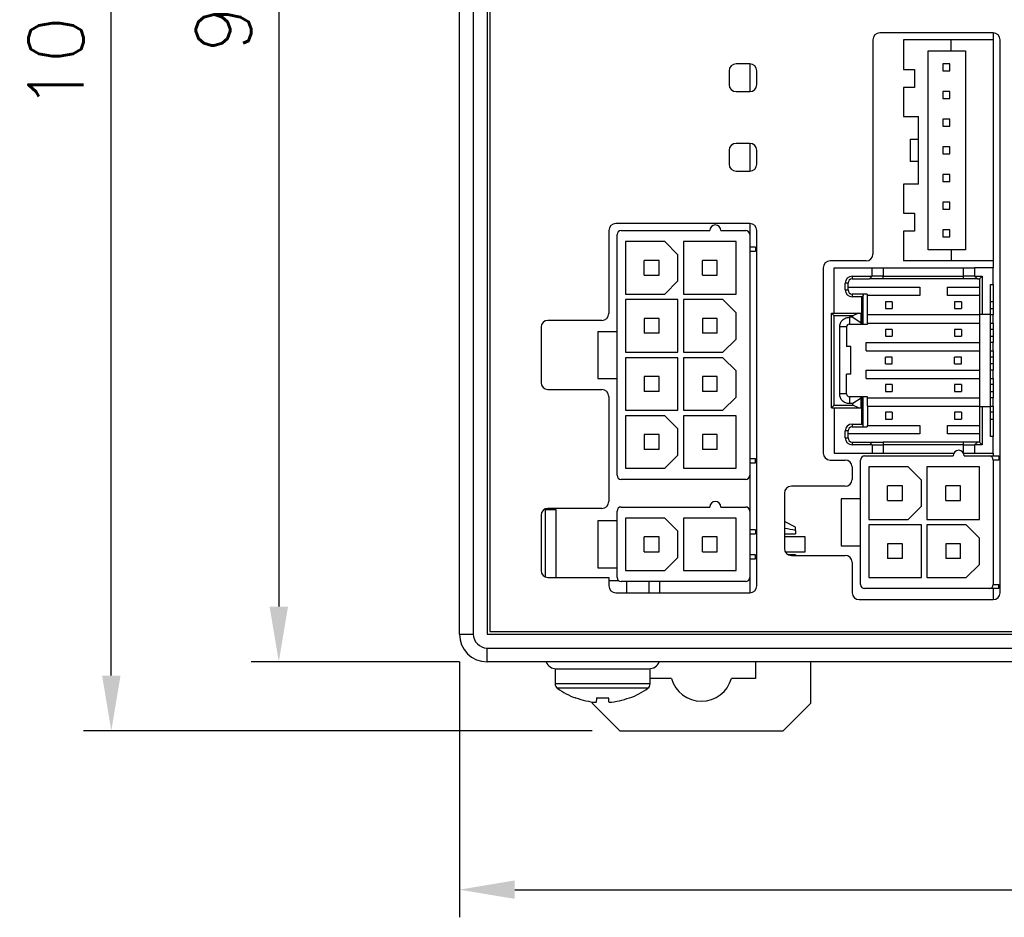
# Model space of a CAD drawing. Header units: millimetres. Extents: x 0 to 594, y 0 to 420.
# Tile 3 of 36: x 133 to 204, y 208 to 273. Entities that reach past the tile are written whole.
import ezdxf

# ---------------------------------------------------------------- set-up
doc = ezdxf.new("R2010")
doc.units = ezdxf.units.MM
doc.header["$PDSIZE"] = -1
doc.styles.get("Standard").update_dxf_attribs({"font": 'txt.shx', "bigfont": 'whgtxt.shx'})
doc.dimstyles.new('ISO-25', dxfattribs={"dimtxt": 2.5, "dimasz": 2.5, "dimexe": 1.25, "dimexo": 0.625, "dimtad": 1, "dimtxsty": 'Standard', "dimcen": 2.5, "dimadec": 0, "dimazin": 0, "dimtfac": 1, "dimtmove": 0, "dimatfit": 3, "dimfxl": 0, "dimarcsym": 0})

# ---------------------------------------------------------------- blocks, each defined once
blk = doc.blocks.new('*D32')
at = {"color": 8, "lineweight": -2}
for p, q in [((164.666, 226.193), (164.666, 207.713)), ((265.066, 226.193), (265.066, 207.713)), ((168.666, 209.713), (261.066, 209.713))]:
    blk.add_line(p, q, dxfattribs=at)
at = {"color": 8}
for points in [[(168.666, 210.38), (168.666, 209.047), (164.666, 209.713)], [(261.066, 210.38), (261.066, 209.047), (265.066, 209.713)]]:
    blk.add_solid(points, dxfattribs=at)
at = {"layer": 'Defpoints', "color": 0}
for p in [(164.666, 228.193), (265.066, 228.193), (265.066, 209.713)]:
    blk.add_point(p, dxfattribs=at)
at = {"color": 3, "insert": (214.866, 213.713), "char_height": 4, "attachment_point": 5}
blk.add_mtext('\\A1;100.4', dxfattribs=at)
blk = doc.blocks.new('*D33')
at = {"color": 8, "lineweight": -2}
for p, q in [((164.666, 321.193), (149.603, 321.193)), ((151.603, 317.193), (151.603, 230.193)), ((164.666, 226.193), (149.603, 226.193))]:
    blk.add_line(p, q, dxfattribs=at)
at = {"color": 8}
for points in [[(150.937, 317.193), (152.27, 317.193), (151.603, 321.193)], [(150.937, 230.193), (152.27, 230.193), (151.603, 226.193)]]:
    blk.add_solid(points, dxfattribs=at)
at = {"layer": 'Defpoints', "color": 0}
for p in [(166.666, 321.193), (151.603, 226.193), (166.666, 226.193)]:
    blk.add_point(p, dxfattribs=at)
at = {"color": 3, "insert": (147.603, 273.693), "char_height": 4, "attachment_point": 5, "rotation": 90}
blk.add_mtext('\\A1;95', dxfattribs=at)
blk = doc.blocks.new('*D34')
at = {"color": 8, "lineweight": -2}
for p, q in [((164.666, 321.193), (137.49, 321.193)), ((139.49, 225.193), (139.49, 317.193)), ((174.266, 221.193), (137.49, 221.193))]:
    blk.add_line(p, q, dxfattribs=at)
at = {"color": 8}
for points in [[(138.823, 317.193), (140.156, 317.193), (139.49, 321.193)], [(138.823, 225.193), (140.156, 225.193), (139.49, 221.193)]]:
    blk.add_solid(points, dxfattribs=at)
at = {"layer": 'Defpoints', "color": 0}
for p in [(139.49, 321.193), (166.666, 321.193), (176.266, 221.193)]:
    blk.add_point(p, dxfattribs=at)
at = {"color": 3, "insert": (135.49, 271.193), "char_height": 4, "attachment_point": 5, "rotation": 90}
blk.add_mtext('\\A1;100', dxfattribs=at)

msp = doc.modelspace()

# ---------------------------------------------------------------- linework, layer by layer
for p, q in [((164.6656, 228.193), (164.6656, 319.193)), ((165.6656, 319.193), (165.6656, 228.193)), ((166.6656, 319.193), (166.6656, 228.193)), ((166.8656, 318.993), (166.8656, 228.393)), ((203.2656, 271.693), (195.0656, 271.693)), ((203.2656, 271.693), (203.2656, 271.193)), ((194.5656, 271.193), (194.5656, 255.693)), ((196.7656, 271.193), (196.7656, 269.043)), ((200.2156, 271.193), (196.7656, 271.193)), ((200.2156, 270.393), (200.2156, 271.193)), ((203.2656, 271.193), (200.2156, 271.193)), ((203.2656, 271.193), (203.2656, 255.193)), ((203.7656, 231.193), (203.7656, 271.193)), ((198.5656, 255.993), (198.5656, 270.393)), ((198.5656, 270.393), (200.2156, 270.393)), ((200.2156, 270.393), (201.2656, 270.393)), ((201.2656, 270.393), (201.2656, 255.993)), ((185.6656, 269.443), (184.6656, 269.443)), ((185.6656, 269.443), (185.6656, 267.443)), ((199.6156, 269.443), (199.6156, 268.943)), ((200.1156, 269.443), (199.6156, 269.443)), ((200.1156, 268.943), (200.1156, 269.443)), ((184.1656, 268.943), (184.1656, 267.943)), ((186.1656, 267.943), (186.1656, 268.943)), ((196.7656, 269.043), (197.5656, 269.043)), ((197.5656, 269.043), (197.5656, 267.743)), ((199.6156, 268.943), (200.1156, 268.943)), ((196.7656, 267.743), (196.7656, 265.643)), ((197.5656, 267.743), (196.7656, 267.743)), ((184.6656, 267.443), (185.6656, 267.443)), ((199.6156, 267.443), (199.6156, 266.943)), ((200.1156, 267.443), (199.6156, 267.443)), ((200.1156, 266.943), (200.1156, 267.443)), ((199.6156, 266.943), (200.1156, 266.943)), ((196.7656, 265.643), (197.8656, 265.643)), ((197.8656, 260.743), (197.8656, 265.643)), ((199.6156, 265.443), (199.6156, 264.943)), ((200.1156, 265.443), (199.6156, 265.443)), ((199.6156, 264.943), (200.1156, 264.943)), ((200.1156, 264.943), (200.1156, 265.443)), ((185.6656, 263.693), (184.6656, 263.693)), ((185.6656, 263.693), (185.6656, 261.693)), ((197.2656, 263.993), (197.8656, 263.993)), ((197.2656, 263.993), (197.2656, 262.393)), ((199.6156, 263.443), (199.6156, 262.943)), ((200.1156, 263.443), (199.6156, 263.443)), ((200.1156, 262.943), (200.1156, 263.443)), ((184.1656, 263.193), (184.1656, 262.193)), ((186.1656, 262.193), (186.1656, 263.193)), ((199.6156, 262.943), (200.1156, 262.943)), ((197.8656, 262.393), (197.2656, 262.393)), ((184.6656, 261.693), (185.6656, 261.693)), ((199.6156, 261.443), (199.6156, 260.943)), ((200.1156, 261.443), (199.6156, 261.443)), ((200.1156, 260.943), (200.1156, 261.443)), ((196.7656, 260.743), (196.7656, 258.643)), ((197.8656, 260.743), (196.7656, 260.743)), ((199.6156, 260.943), (200.1156, 260.943)), ((199.6156, 259.443), (199.6156, 258.943)), ((200.1156, 259.443), (199.6156, 259.443)), ((200.1156, 258.943), (200.1156, 259.443)), ((196.7656, 258.643), (197.5656, 258.643)), ((197.5656, 258.643), (197.5656, 257.343)), ((199.6156, 258.943), (200.1156, 258.943)), ((185.6656, 257.893), (175.9656, 257.893)), ((185.6656, 257.893), (185.6656, 257.093)), ((175.4656, 257.393), (175.4656, 251.393)), ((176.0656, 250.093), (176.0656, 257.093)), ((176.3656, 257.393), (182.7656, 257.393)), ((183.5656, 257.393), (185.3656, 257.393)), ((185.6656, 257.093), (185.6656, 239.693)), ((186.1656, 231.693), (186.1656, 257.393)), ((196.7656, 257.343), (196.7656, 255.193)), ((197.5656, 257.343), (196.7656, 257.343)), ((199.6156, 257.443), (199.6156, 256.943)), ((200.1156, 257.443), (199.6156, 257.443)), ((200.1156, 256.943), (200.1156, 257.443)), ((176.6656, 256.593), (176.6656, 252.793)), ((179.5156, 256.593), (176.6656, 256.593)), ((179.5156, 256.593), (180.4656, 255.643)), ((180.8656, 256.593), (180.8656, 252.793)), ((184.6656, 256.593), (180.8656, 256.593)), ((184.6656, 252.793), (184.6656, 256.593)), ((199.6156, 256.943), (200.1156, 256.943)), ((180.4656, 253.743), (180.4656, 255.643)), ((186.0656, 256.193), (185.6656, 256.193)), ((185.6656, 255.893), (186.0656, 255.893)), ((186.0656, 256.193), (186.0656, 255.893)), ((200.2156, 255.993), (198.5656, 255.993)), ((200.2156, 255.993), (200.2156, 255.193)), ((201.2656, 255.993), (200.2156, 255.993)), ((179.1006, 255.228), (178.0306, 255.228)), ((178.0306, 254.158), (178.0306, 255.228)), ((179.1006, 254.158), (179.1006, 255.228)), ((183.3006, 255.228), (182.2306, 255.228)), ((182.2306, 254.158), (182.2306, 255.228)), ((183.3006, 254.158), (183.3006, 255.228)), ((194.0656, 255.193), (191.4656, 255.193)), ((200.2156, 255.193), (196.7656, 255.193)), ((203.2656, 255.193), (200.2156, 255.193)), ((203.2656, 255.193), (203.2656, 254.693)), ((190.9656, 254.693), (190.9656, 241.293)), ((191.7656, 251.418), (191.7656, 254.693)), ((191.7656, 254.693), (194.5156, 254.693)), ((194.5156, 254.093), (194.5156, 254.693)), ((194.5156, 254.693), (195.3156, 254.693)), ((195.3156, 254.693), (195.3156, 254.093)), ((195.3156, 254.693), (201.1156, 254.693)), ((201.1156, 254.093), (201.1156, 254.693)), ((201.1156, 254.693), (201.9156, 254.693)), ((201.9156, 254.693), (201.9156, 254.093)), ((203.2656, 254.693), (201.9156, 254.693)), ((203.2656, 253.493), (203.2656, 254.693)), ((178.0306, 254.158), (179.1006, 254.158)), ((180.4656, 253.743), (179.5156, 252.793)), ((182.2306, 254.158), (183.3006, 254.158)), ((192.5656, 253.093), (192.5656, 253.593)), ((192.7656, 253.593), (192.5656, 253.593)), ((192.7656, 253.093), (192.7656, 253.593)), ((193.0656, 254.093), (194.5156, 254.093)), ((193.0656, 254.093), (193.0656, 253.893)), ((193.0656, 253.893), (194.3156, 253.893)), ((194.3156, 253.893), (194.5156, 254.093)), ((195.3156, 254.093), (194.5156, 254.093)), ((195.3156, 253.893), (195.3156, 254.093)), ((195.3156, 254.093), (201.1156, 254.093)), ((201.1156, 253.893), (195.3156, 253.893)), ((201.1156, 253.893), (201.1156, 254.093)), ((201.9156, 254.093), (201.1156, 254.093)), ((201.9156, 254.093), (202.1156, 253.893)), ((201.9156, 254.093), (202.4656, 254.093)), ((202.1156, 253.893), (202.2656, 253.893)), ((202.4656, 254.093), (202.2656, 253.893)), ((202.2656, 253.893), (202.2656, 251.343)), ((202.4656, 254.093), (202.4656, 251.343)), ((203.0656, 253.493), (203.2656, 253.493)), ((203.0656, 251.343), (203.0656, 253.493)), ((203.2656, 253.493), (203.2656, 251.293)), ((176.6656, 252.793), (179.5156, 252.793)), ((180.8656, 252.793), (184.6656, 252.793)), ((192.5656, 253.093), (192.7656, 253.093)), ((192.7656, 253.293), (197.9656, 253.293)), ((193.0656, 252.793), (193.0656, 252.593)), ((193.8656, 252.793), (193.0656, 252.793)), ((193.8656, 252.793), (193.8656, 252.693)), ((194.1576, 252.793), (193.8656, 252.793)), ((194.1576, 252.793), (194.1576, 252.693)), ((197.9656, 253.293), (197.9656, 252.693)), ((199.9656, 252.693), (199.9656, 253.293)), ((199.9656, 253.293), (202.2656, 253.293)), ((176.6656, 252.393), (176.6656, 248.593)), ((180.4656, 252.393), (176.6656, 252.393)), ((180.4656, 248.593), (180.4656, 252.393)), ((180.8656, 252.393), (180.8656, 248.593)), ((183.7156, 252.393), (180.8656, 252.393)), ((183.7156, 252.393), (184.6656, 251.443)), ((193.7656, 252.593), (193.0656, 252.593)), ((193.8656, 252.693), (193.7656, 252.593)), ((193.7656, 250.618), (193.7656, 252.593)), ((193.8656, 250.618), (193.8656, 252.693)), ((197.9656, 252.693), (194.1576, 252.693)), ((194.1656, 251.293), (194.1656, 252.693)), ((195.4656, 252.243), (195.4656, 251.743)), ((195.9656, 252.243), (195.4656, 252.243)), ((195.9656, 252.243), (195.9656, 251.743)), ((202.2656, 252.693), (199.9656, 252.693)), ((200.9656, 252.243), (200.4656, 252.243)), ((200.4656, 252.243), (200.4656, 251.743)), ((200.9656, 252.243), (200.9656, 251.743)), ((203.2656, 252.243), (203.0656, 252.243)), ((184.6656, 249.543), (184.6656, 251.443)), ((191.5656, 251.418), (193.5156, 251.418)), ((191.7656, 251.218), (191.5656, 251.418)), ((191.5656, 244.568), (191.5656, 251.418)), ((193.5156, 251.418), (193.1156, 251.218)), ((193.5156, 251.418), (193.7156, 251.418)), ((193.7156, 250.718), (193.7156, 251.418)), ((195.4656, 251.743), (195.9656, 251.743)), ((200.4656, 251.743), (200.9656, 251.743)), ((202.2656, 251.343), (202.4656, 251.343)), ((202.2656, 251.343), (202.2656, 244.643)), ((202.4656, 251.343), (203.0656, 251.343)), ((203.0656, 251.743), (203.2656, 251.743)), ((203.0656, 244.643), (203.0656, 251.343)), ((174.9656, 250.893), (171.0656, 250.893)), ((178.0306, 251.028), (178.0306, 249.958)), ((179.1006, 251.028), (178.0306, 251.028)), ((179.1006, 249.958), (179.1006, 251.028)), ((182.2306, 251.028), (182.2306, 249.958)), ((183.3006, 251.028), (182.2306, 251.028)), ((183.3006, 249.958), (183.3006, 251.028)), ((191.7656, 244.768), (191.7656, 251.218)), ((193.1156, 251.218), (191.7656, 251.218)), ((192.8626, 251.118), (192.8626, 250.618)), ((193.1156, 251.118), (192.8626, 251.118)), ((193.1156, 251.118), (193.1156, 251.218)), ((193.1156, 251.118), (193.7156, 250.718)), ((193.7156, 250.618), (193.7156, 250.718)), ((194.1576, 251.293), (194.1576, 250.693)), ((202.2656, 251.293), (194.1576, 251.293)), ((194.1576, 250.693), (202.2656, 250.693)), ((194.1656, 250.693), (194.1656, 250.618)), ((203.2656, 251.293), (203.0656, 251.293)), ((203.0656, 250.693), (203.2656, 250.693)), ((203.2656, 250.693), (203.2656, 251.293)), ((203.2656, 250.693), (203.2656, 249.293)), ((170.5656, 250.393), (170.5656, 246.393)), ((174.6656, 250.093), (174.6656, 246.693)), ((174.6656, 250.093), (176.0656, 250.093)), ((176.0656, 246.693), (176.0656, 250.093)), ((179.1006, 249.958), (178.0306, 249.958)), ((183.3006, 249.958), (182.2306, 249.958)), ((192.1626, 245.568), (192.1626, 250.418)), ((192.6626, 250.418), (192.1626, 250.418)), ((192.6626, 250.418), (192.6626, 248.993)), ((192.8626, 250.618), (193.7156, 250.618)), ((193.7156, 250.618), (193.7656, 250.618)), ((193.7656, 250.618), (193.8656, 250.618)), ((193.8656, 250.618), (194.1656, 250.618)), ((195.9656, 250.243), (195.4656, 250.243)), ((195.4656, 250.243), (195.4656, 249.743)), ((195.9656, 250.243), (195.9656, 249.743)), ((200.4656, 250.243), (200.4656, 249.743)), ((200.9656, 250.243), (200.4656, 250.243)), ((200.9656, 250.243), (200.9656, 249.743)), ((203.2656, 250.243), (203.0656, 250.243)), ((184.6656, 249.543), (183.7156, 248.593)), ((194.0656, 249.293), (202.2656, 249.293)), ((194.0656, 248.693), (194.0656, 249.293)), ((195.4656, 249.743), (195.9656, 249.743)), ((200.4656, 249.743), (200.9656, 249.743)), ((203.0656, 249.743), (203.2656, 249.743)), ((203.2656, 249.293), (203.0656, 249.293)), ((203.2656, 248.693), (203.2656, 249.293)), ((176.6656, 248.593), (180.4656, 248.593)), ((180.8656, 248.593), (183.7156, 248.593)), ((192.9626, 248.993), (192.6626, 248.993)), ((192.9626, 246.993), (192.9626, 248.993)), ((194.0656, 248.693), (202.2656, 248.693)), ((203.0656, 248.693), (203.2656, 248.693)), ((203.2656, 248.693), (203.2656, 247.293)), ((176.6656, 248.193), (176.6656, 244.393)), ((180.4656, 248.193), (176.6656, 248.193)), ((180.4656, 244.393), (180.4656, 248.193)), ((180.8656, 248.193), (180.8656, 244.393)), ((183.7156, 248.193), (180.8656, 248.193)), ((183.7156, 248.193), (184.6656, 247.243)), ((195.4656, 247.743), (195.4656, 248.243)), ((195.9656, 248.243), (195.4656, 248.243)), ((195.9656, 247.743), (195.9656, 248.243)), ((200.4656, 247.743), (200.4656, 248.243)), ((200.9656, 248.243), (200.4656, 248.243)), ((200.9656, 247.743), (200.9656, 248.243)), ((203.2656, 248.243), (203.0656, 248.243)), ((184.6656, 245.343), (184.6656, 247.243)), ((194.0656, 247.293), (202.2656, 247.293)), ((194.0656, 246.693), (194.0656, 247.293)), ((195.4656, 247.743), (195.9656, 247.743)), ((200.4656, 247.743), (200.9656, 247.743)), ((203.2656, 247.743), (203.0656, 247.743)), ((203.2656, 247.293), (203.0656, 247.293)), ((203.2656, 246.693), (203.2656, 247.293)), ((174.6656, 246.693), (176.0656, 246.693)), ((176.0656, 239.693), (176.0656, 246.693)), ((178.0306, 246.828), (178.0306, 245.758)), ((179.1006, 246.828), (178.0306, 246.828)), ((179.1006, 245.758), (179.1006, 246.828)), ((183.3006, 246.828), (182.2306, 246.828)), ((182.2306, 246.828), (182.2306, 245.758)), ((183.3006, 245.758), (183.3006, 246.828)), ((192.9626, 246.993), (192.6626, 246.993)), ((192.6626, 245.568), (192.6626, 246.993)), ((194.0656, 246.693), (202.2656, 246.693)), ((203.0656, 246.693), (203.2656, 246.693)), ((203.2656, 246.693), (203.2656, 245.293)), ((171.0656, 245.893), (174.9656, 245.893)), ((179.1006, 245.758), (178.0306, 245.758)), ((183.3006, 245.758), (182.2306, 245.758)), ((195.9656, 246.243), (195.4656, 246.243)), ((195.4656, 246.243), (195.4656, 245.743)), ((195.4656, 245.743), (195.9656, 245.743)), ((195.9656, 246.243), (195.9656, 245.743)), ((200.9656, 246.243), (200.4656, 246.243)), ((200.4656, 246.243), (200.4656, 245.743)), ((200.4656, 245.743), (200.9656, 245.743)), ((200.9656, 246.243), (200.9656, 245.743)), ((203.2656, 246.243), (203.0656, 246.243)), ((203.0656, 245.743), (203.2656, 245.743)), ((175.4656, 245.393), (175.4656, 237.793)), ((184.6656, 245.343), (183.7156, 244.393)), ((192.6626, 245.568), (192.1626, 245.568)), ((192.8626, 245.368), (192.8626, 244.868)), ((193.7156, 245.368), (192.8626, 245.368)), ((193.7156, 245.268), (193.1156, 244.868)), ((193.7156, 245.268), (193.7156, 245.368)), ((193.7656, 245.368), (193.7156, 245.368)), ((193.7156, 244.568), (193.7156, 245.268)), ((193.7656, 243.393), (193.7656, 245.368)), ((193.8656, 245.368), (193.7656, 245.368)), ((193.8656, 243.293), (193.8656, 245.368)), ((194.1656, 245.368), (193.8656, 245.368)), ((194.1576, 245.293), (194.1576, 244.693)), ((194.1576, 245.293), (202.2656, 245.293)), ((194.1656, 245.293), (194.1656, 245.368)), ((203.2656, 245.293), (203.0656, 245.293)), ((203.2656, 244.693), (203.2656, 245.293)), ((176.6656, 244.393), (180.4656, 244.393)), ((180.8656, 244.393), (183.7156, 244.393)), ((191.5656, 244.568), (191.7656, 244.768)), ((191.5656, 244.568), (193.5156, 244.568)), ((191.7656, 244.768), (193.1156, 244.768)), ((191.7656, 244.568), (191.7656, 241.293)), ((193.1156, 244.868), (192.8626, 244.868)), ((193.1156, 244.768), (193.1156, 244.868)), ((193.5156, 244.568), (193.1156, 244.768)), ((193.5156, 244.568), (193.7156, 244.568)), ((194.1576, 244.693), (202.2656, 244.693)), ((194.1656, 244.693), (194.1656, 243.293)), ((195.9656, 244.243), (195.4656, 244.243)), ((195.4656, 244.243), (195.4656, 243.743)), ((195.9656, 244.243), (195.9656, 243.743)), ((200.4656, 244.243), (200.4656, 243.743)), ((200.9656, 244.243), (200.4656, 244.243)), ((200.9656, 244.243), (200.9656, 243.743)), ((202.2656, 244.643), (202.2656, 242.093)), ((202.4656, 244.643), (202.2656, 244.643)), ((202.4656, 244.643), (202.4656, 241.893)), ((203.0656, 244.643), (202.4656, 244.643)), ((203.0656, 244.693), (203.2656, 244.693)), ((203.0656, 242.493), (203.0656, 244.643)), ((203.2656, 244.243), (203.0656, 244.243)), ((203.2656, 244.693), (203.2656, 242.493)), ((176.6656, 243.993), (176.6656, 240.193)), ((179.5156, 243.993), (176.6656, 243.993)), ((179.5156, 243.993), (180.4656, 243.043)), ((180.8656, 243.993), (180.8656, 240.193)), ((184.6656, 243.993), (180.8656, 243.993)), ((184.6656, 240.193), (184.6656, 243.993)), ((195.4656, 243.743), (195.9656, 243.743)), ((200.4656, 243.743), (200.9656, 243.743)), ((203.0656, 243.743), (203.2656, 243.743)), ((180.4656, 241.143), (180.4656, 243.043)), ((192.5656, 242.393), (192.5656, 242.893)), ((192.7656, 242.893), (192.5656, 242.893)), ((192.7656, 242.393), (192.7656, 242.893)), ((193.0656, 243.393), (193.0656, 243.193)), ((193.0656, 243.393), (193.7656, 243.393)), ((193.0656, 243.193), (193.8656, 243.193)), ((193.7656, 243.393), (193.8656, 243.293)), ((193.8656, 243.193), (193.8656, 243.293)), ((193.8656, 243.193), (194.1576, 243.193)), ((194.1576, 243.293), (194.1576, 243.193)), ((194.1576, 243.293), (197.9656, 243.293)), ((197.9656, 243.293), (197.9656, 242.693)), ((199.9656, 242.693), (199.9656, 243.293)), ((199.9656, 243.293), (202.2656, 243.293)), ((179.1006, 242.628), (178.0306, 242.628)), ((178.0306, 242.628), (178.0306, 241.558)), ((179.1006, 241.558), (179.1006, 242.628)), ((182.2306, 242.628), (182.2306, 241.558)), ((183.3006, 242.628), (182.2306, 242.628)), ((183.3006, 241.558), (183.3006, 242.628)), ((192.5656, 242.393), (192.7656, 242.393)), ((197.9656, 242.693), (192.7656, 242.693)), ((193.0656, 242.093), (193.0656, 241.893)), ((193.0656, 242.093), (194.3156, 242.093)), ((194.3156, 242.093), (194.5156, 241.893)), ((194.3156, 242.093), (195.3156, 242.093)), ((195.3156, 242.093), (195.3156, 241.893)), ((201.1156, 242.093), (195.3156, 242.093)), ((202.2656, 242.693), (199.9656, 242.693)), ((201.1156, 241.893), (201.1156, 242.093)), ((202.1156, 242.093), (201.1156, 242.093)), ((201.9156, 241.893), (202.1156, 242.093)), ((202.2656, 242.093), (202.1156, 242.093)), ((202.2656, 242.093), (202.4656, 241.893)), ((203.2656, 242.493), (203.0656, 242.493)), ((203.2656, 241.293), (203.2656, 242.493)), ((179.1006, 241.558), (178.0306, 241.558)), ((183.3006, 241.558), (182.2306, 241.558)), ((194.5156, 241.893), (193.0656, 241.893)), ((194.5156, 241.893), (194.5156, 241.293)), ((194.5156, 241.893), (195.3156, 241.893)), ((195.3156, 241.893), (195.3156, 241.293)), ((201.1156, 241.893), (195.3156, 241.893)), ((201.1156, 241.893), (201.9156, 241.893)), ((201.1156, 241.293), (201.1156, 241.893)), ((201.9156, 241.893), (201.9156, 241.293)), ((202.4656, 241.893), (201.9156, 241.893)), ((180.4656, 241.143), (179.5156, 240.193)), ((185.6656, 240.893), (186.0656, 240.893)), ((186.0656, 240.593), (186.0656, 240.893)), ((191.4656, 240.793), (192.5656, 240.793)), ((191.7656, 241.293), (194.5156, 241.293)), ((193.6656, 237.993), (193.6656, 240.793)), ((193.9656, 241.093), (200.3656, 241.093)), ((194.5156, 241.293), (195.3156, 241.293)), ((195.3156, 241.293), (200.4192, 241.293)), ((201.1121, 241.293), (201.1156, 241.293)), ((201.1156, 241.293), (201.9156, 241.293)), ((201.1656, 241.093), (202.9656, 241.093)), ((201.9156, 241.293), (203.2656, 241.293)), ((202.9656, 241.093), (203.6656, 241.093)), ((203.2656, 241.293), (203.2656, 241.093)), ((203.2656, 240.793), (203.2656, 231.793)), ((203.6656, 240.793), (203.2656, 240.793)), ((203.6656, 241.093), (203.6656, 240.793)), ((176.6656, 240.193), (179.5156, 240.193)), ((180.8656, 240.193), (184.6656, 240.193)), ((185.6656, 240.593), (186.0656, 240.593)), ((193.0656, 240.293), (193.0656, 239.393)), ((194.2656, 240.293), (194.2656, 236.493)), ((197.1156, 240.293), (194.2656, 240.293)), ((197.1156, 240.293), (198.0656, 239.343)), ((198.4656, 240.293), (198.4656, 236.493)), ((202.2656, 240.293), (198.4656, 240.293)), ((202.2656, 236.493), (202.2656, 240.293)), ((185.3656, 239.393), (176.3656, 239.393)), ((185.6656, 239.693), (185.6656, 237.093)), ((198.0656, 237.443), (198.0656, 239.343)), ((192.5656, 238.893), (188.6656, 238.893)), ((195.6306, 237.858), (195.6306, 238.928)), ((196.7006, 238.928), (195.6306, 238.928)), ((196.7006, 237.858), (196.7006, 238.928)), ((200.9006, 238.928), (199.8306, 238.928)), ((199.8306, 237.858), (199.8306, 238.928)), ((200.9006, 237.858), (200.9006, 238.928)), ((188.1656, 238.393), (188.1656, 234.393)), ((192.2656, 237.993), (192.2656, 234.593)), ((193.6656, 237.993), (192.2656, 237.993)), ((193.6656, 234.593), (193.6656, 237.993)), ((195.6306, 237.858), (196.7006, 237.858)), ((199.8306, 237.858), (200.9006, 237.858)), ((171.6656, 237.193), (170.8656, 237.193)), ((170.8656, 237.193), (170.8656, 232.3348)), ((174.9656, 237.293), (171.0656, 237.293)), ((171.6656, 232.293), (171.6656, 237.193)), ((176.3656, 237.393), (182.7656, 237.393)), ((183.5656, 237.393), (185.3656, 237.393)), ((198.0656, 237.443), (197.1156, 236.493)), ((170.5656, 236.793), (170.5656, 232.793)), ((174.6656, 236.393), (174.6656, 232.993)), ((176.0656, 236.393), (174.6656, 236.393)), ((176.0656, 236.393), (176.0656, 237.093)), ((176.0656, 232.993), (176.0656, 236.393)), ((176.6656, 236.593), (176.6656, 232.793)), ((179.5156, 236.593), (176.6656, 236.593)), ((179.5156, 236.593), (180.4656, 235.643)), ((180.8656, 236.593), (180.8656, 232.793)), ((184.6656, 236.593), (180.8656, 236.593)), ((184.6656, 232.793), (184.6656, 236.593)), ((185.6656, 237.093), (185.6656, 232.293)), ((194.2656, 236.493), (197.1156, 236.493)), ((198.4656, 236.493), (202.2656, 236.493)), ((186.0656, 235.743), (185.6656, 235.743)), ((186.0656, 235.743), (186.0656, 235.443)), ((188.9656, 235.943), (188.1656, 236.3554)), ((188.9656, 235.693), (188.9656, 235.943)), ((188.9656, 235.693), (188.9656, 235.443)), ((194.2656, 236.093), (194.2656, 232.293)), ((198.0656, 236.093), (194.2656, 236.093)), ((198.0656, 232.293), (198.0656, 236.093)), ((198.4656, 236.093), (198.4656, 232.293)), ((201.3156, 236.093), (198.4656, 236.093)), ((201.3156, 236.093), (202.2656, 235.143)), ((179.1006, 235.228), (178.0306, 235.228)), ((178.0306, 234.158), (178.0306, 235.228)), ((179.1006, 234.158), (179.1006, 235.228)), ((180.4656, 233.743), (180.4656, 235.643)), ((182.2306, 234.158), (182.2306, 235.228)), ((183.3006, 235.228), (182.2306, 235.228)), ((183.3006, 234.158), (183.3006, 235.228)), ((185.6656, 235.443), (186.0656, 235.443)), ((188.1656, 235.443), (188.9656, 235.443)), ((189.6656, 235.228), (188.1656, 235.228)), ((189.6656, 234.158), (189.6656, 235.228)), ((202.2656, 233.243), (202.2656, 235.143)), ((192.2656, 234.593), (193.6656, 234.593)), ((193.6656, 231.793), (193.6656, 234.593)), ((196.7006, 234.728), (195.6306, 234.728)), ((195.6306, 234.728), (195.6306, 233.658)), ((196.7006, 233.658), (196.7006, 234.728)), ((200.9006, 234.728), (199.8306, 234.728)), ((199.8306, 234.728), (199.8306, 233.658)), ((200.9006, 233.658), (200.9006, 234.728)), ((178.0306, 234.158), (179.1006, 234.158)), ((180.4656, 233.743), (179.5156, 232.793)), ((182.2306, 234.158), (183.3006, 234.158)), ((186.0656, 233.943), (185.6656, 233.943)), ((185.6656, 233.643), (186.0656, 233.643)), ((186.0656, 233.643), (186.0656, 233.943)), ((188.2243, 234.158), (189.6656, 234.158)), ((188.9656, 233.943), (188.4477, 233.943)), ((188.6656, 233.893), (192.5656, 233.893)), ((188.9656, 233.943), (188.9656, 233.893)), ((196.7006, 233.658), (195.6306, 233.658)), ((200.9006, 233.658), (199.8306, 233.658)), ((174.6656, 232.993), (176.0656, 232.993)), ((176.0656, 232.293), (176.0656, 232.993)), ((193.0656, 233.393), (193.0656, 231.193)), ((202.2656, 233.243), (201.3156, 232.293)), ((171.0656, 232.293), (175.4656, 232.293)), ((175.4656, 232.293), (175.4656, 231.693)), ((176.6656, 232.793), (179.5156, 232.793)), ((180.8656, 232.793), (184.6656, 232.793)), ((185.6656, 232.293), (185.6656, 231.193)), ((194.2656, 232.293), (198.0656, 232.293)), ((198.4656, 232.293), (201.3156, 232.293)), ((176.1998, 232.043), (175.4656, 232.043)), ((185.3656, 231.993), (176.3656, 231.993)), ((176.7682, 231.193), (176.7682, 231.993)), ((178.3656, 231.993), (178.3656, 231.193)), ((179.1656, 231.193), (179.1656, 231.993)), ((202.9656, 231.493), (193.9656, 231.493)), ((203.6656, 231.493), (202.9656, 231.493)), ((203.2656, 231.793), (203.6656, 231.793)), ((203.2656, 231.493), (203.2656, 230.693)), ((203.6656, 231.493), (203.6656, 231.793)), ((175.9656, 231.193), (185.6656, 231.193)), ((193.5656, 230.693), (203.2656, 230.693)), ((164.6656, 228.193), (165.6656, 228.193)), ((166.6656, 228.193), (263.0656, 228.193)), ((166.8656, 228.393), (262.8656, 228.393)), ((166.6656, 226.193), (166.6656, 227.193)), ((166.6656, 227.193), (263.0656, 227.193)), ((263.0656, 226.193), (166.6656, 226.193)), ((186.0656, 226.193), (186.0656, 224.993)), ((190.0656, 223.193), (190.0656, 226.193)), ((171.5866, 225.693), (171.5866, 224.5908)), ((171.6656, 225.693), (178.3656, 225.693)), ((178.4446, 224.5908), (178.4446, 225.693)), ((178.4446, 224.5908), (171.5866, 224.5908)), ((179.9971, 224.993), (178.4446, 224.993)), ((186.0656, 224.993), (184.3342, 224.993)), ((178.2858, 224.2813), (171.7455, 224.2813)), ((173.0784, 223.5924), (173.0671, 223.5786)), ((174.2656, 223.2989), (174.2656, 223.193)), ((174.2656, 223.193), (176.2656, 221.193)), ((188.0656, 221.193), (190.0656, 223.193)), ((176.2656, 221.193), (188.0656, 221.193))]:
    msp.add_line(p, q)
at = {"flags": 128}
for points in [[(174.5807, 223.5924), (174.5748, 223.5304), (174.5694, 223.4745), (174.5646, 223.4246), (174.5604, 223.3809), (174.5567, 223.3433), (174.5537, 223.312), (174.5513, 223.2869), (174.5495, 223.2681)], [(175.4818, 223.2681), (175.48, 223.2869), (175.4776, 223.312), (175.4746, 223.3433), (175.4709, 223.3809), (175.4667, 223.4246), (175.4619, 223.4745), (175.4565, 223.5304), (175.4505, 223.5924)], [(176.9529, 223.5924), (176.9579, 223.5864), (176.9614, 223.5821), (176.9635, 223.5795), (176.9642, 223.5786)]]:
    msp.add_lwpolyline(points, dxfattribs=at)
for centre, radius, start, end in [((195.0656, 271.193), 0.5, 90, 180), ((203.2656, 271.193), 0.5, 0, 90), ((184.6656, 268.943), 0.5, 90, 180), ((185.6656, 268.943), 0.5, 0, 90), ((184.6656, 267.943), 0.5, 180, 270), ((185.6656, 267.943), 0.5, 270, 0), ((184.6656, 263.193), 0.5, 90, 180), ((185.6656, 263.193), 0.5, 0, 90), ((184.6656, 262.193), 0.5, 180, 270), ((185.6656, 262.193), 0.5, 270, 0), ((175.9656, 257.393), 0.5, 90, 180), ((183.1656, 257.393), 0.4, 0, 180), ((185.6656, 257.393), 0.5, 0, 90), ((176.3656, 257.093), 0.3, 90, 180), ((185.3656, 257.093), 0.3, 0, 90), ((194.0656, 255.693), 0.5, 270, 0), ((191.4656, 254.693), 0.5, 90, 180), ((193.0656, 253.593), 0.5, 90, 180), ((193.0656, 253.593), 0.3, 90, 180), ((193.0656, 253.093), 0.5, 180, 270), ((193.0656, 253.093), 0.3, 180, 270), ((174.9656, 251.393), 0.5, 270, 0), ((171.0656, 250.393), 0.5, 90, 180), ((192.8626, 250.418), 0.2, 90, 180), ((171.0656, 246.393), 0.5, 180, 270), ((174.9656, 245.393), 0.5, 0, 90), ((192.8626, 245.568), 0.2, 180, 270), ((193.0656, 242.893), 0.5, 90, 180), ((193.0656, 242.893), 0.3, 90, 180), ((193.0656, 242.393), 0.5, 180, 270), ((193.0656, 242.393), 0.3, 180, 270), ((200.7656, 241.093), 0.4, 0, 180), ((191.4656, 241.293), 0.5, 180, 270), ((192.5656, 240.293), 0.5, 0, 90), ((193.9656, 240.793), 0.3, 90, 180), ((202.9656, 240.793), 0.3, 0, 90), ((176.3656, 239.693), 0.3, 180, 270), ((185.3656, 239.693), 0.3, 270, 0), ((192.5656, 239.393), 0.5, 270, 0), ((188.6656, 238.393), 0.5, 90, 180), ((171.0656, 236.793), 0.5, 90, 180), ((174.9656, 237.793), 0.5, 270, 0), ((176.3656, 237.093), 0.3, 90, 180), ((183.1656, 237.393), 0.4, 0, 180), ((185.3656, 237.093), 0.3, 0, 90), ((188.6656, 234.393), 0.5, 180, 270), ((192.5656, 233.393), 0.5, 0, 90), ((171.0656, 232.793), 0.5, 180, 270), ((176.3656, 232.293), 0.3, 180, 270), ((185.3656, 232.293), 0.3, 270, 0), ((175.9656, 231.693), 0.5, 180, 270), ((185.6656, 231.693), 0.5, 270, 0), ((193.9656, 231.793), 0.3, 180, 270), ((202.9656, 231.793), 0.3, 270, 0), ((193.5656, 231.193), 0.5, 180, 270), ((203.2656, 231.193), 0.5, 270, 0), ((166.6656, 228.193), 2, 180, 270), ((166.6656, 228.193), 1, 180, 270), ((171.6656, 226.493), 0.8, 202.024313, 270), ((178.3656, 226.493), 0.8, 270, 337.975687), ((171.9676, 224.5908), 0.381, 180, 234.331802), ((178.0636, 224.5908), 0.381, 305.668198, 0), ((182.1656, 225.593), 2.25, 195.46601, 344.53399), ((175.0156, 228.8375), 5.6083, 234.331802, 249.668855), ((175.0152, 228.879), 5.6301, 249.879042, 265.255447), ((175.0156, 230.4321), 6.8535, 266.361706, 273.638294), ((175.0161, 228.879), 5.6301, 274.744553, 290.120958), ((175.0156, 228.8375), 5.6083, 290.331145, 305.668198)]:
    msp.add_arc(centre, radius, start, end)
msp.add_ellipse((184.9452, 234.693), major_axis=(5.8698, 0), ratio=0.2338249, start_param=0.8162696, end_param=0.9900443)
for points, knots in [([(195.3156, 253.893), (195.1846, 253.893), (194.9225, 253.893), (194.592, 253.893), (194.3607, 253.893), (194.3307, 253.893), (194.3156, 253.893)], [0, 0, 0, 0, 0.2499994, 0.5, 0.7500006, 1, 1, 1, 1]), ([(202.1156, 253.893), (202.1006, 253.893), (202.0706, 253.893), (201.8393, 253.893), (201.5088, 253.893), (201.2467, 253.893), (201.1156, 253.893)], [0, 0, 0, 0, 0.2499994, 0.5, 0.7500006, 1, 1, 1, 1]), ([(192.1626, 250.418), (192.1732, 250.5097), (192.1942, 250.6932), (192.3561, 250.9246), (192.5875, 251.0865), (192.7709, 251.1075), (192.8626, 251.118)], [0, 0, 0, 0, 0.2500043, 0.5000006, 0.7500017, 1, 1, 1, 1]), ([(192.8626, 244.868), (192.7709, 244.8785), (192.5875, 244.8996), (192.3561, 245.0615), (192.1942, 245.2928), (192.1732, 245.4763), (192.1626, 245.568)], [0, 0, 0, 0, 0.2500005, 0.4999986, 0.7500016, 1, 1, 1, 1])]:
    msp.add_open_spline(points, degree=3, knots=knots)

# ---------------------------------------------------------------- dimensions: what is measured, and where the dimension line sits
for base, p1, p2, picture, middle in [((139.4898, 321.193), (176.2656, 221.193), (166.6656, 321.193), '*D34', (135.4898, 271.193)), ((151.6035, 226.193), (166.6656, 321.193), (166.6656, 226.193), '*D33', (147.6035, 273.693))]:
    dim = msp.add_linear_dim(base=base, p1=p1, p2=p2, angle=90, dimstyle='ISO-25', override={"dimscale": 2, "dimtxt": 2, "dimasz": 2, "dimexe": 1, "dimexo": 1, "dimgap": 1, "dimdec": 3, "dimzin": 9, "dimdsep": 46, "dimcen": 0, "dimclrd": 8, "dimclre": 8, "dimclrt": 3, "dimadec": 3, "dimazin": 2, "dimtdec": 3, "dimfxl": 0.6, "dimtolj": 1, "dimtzin": 1, "dimarcsym": 1})
    dim.commit()
    dim.dimension.update_dxf_attribs({"geometry": picture, "text_midpoint": middle})
dim = msp.add_linear_dim(base=(265.0656, 209.7134), p1=(164.6656, 228.193), p2=(265.0656, 228.193), dimstyle='ISO-25', override={"dimscale": 2, "dimtxt": 2, "dimasz": 2, "dimexe": 1, "dimexo": 1, "dimgap": 1, "dimdec": 3, "dimzin": 9, "dimdsep": 46, "dimcen": 0, "dimclrd": 8, "dimclre": 8, "dimclrt": 3, "dimadec": 3, "dimazin": 2, "dimtdec": 3, "dimfxl": 0.6, "dimtolj": 1, "dimtzin": 1, "dimarcsym": 1})
dim.commit()
dim.dimension.update_dxf_attribs({"geometry": '*D32', "text_midpoint": (214.8656, 213.7134)})

doc.saveas('drawing.dxf')
